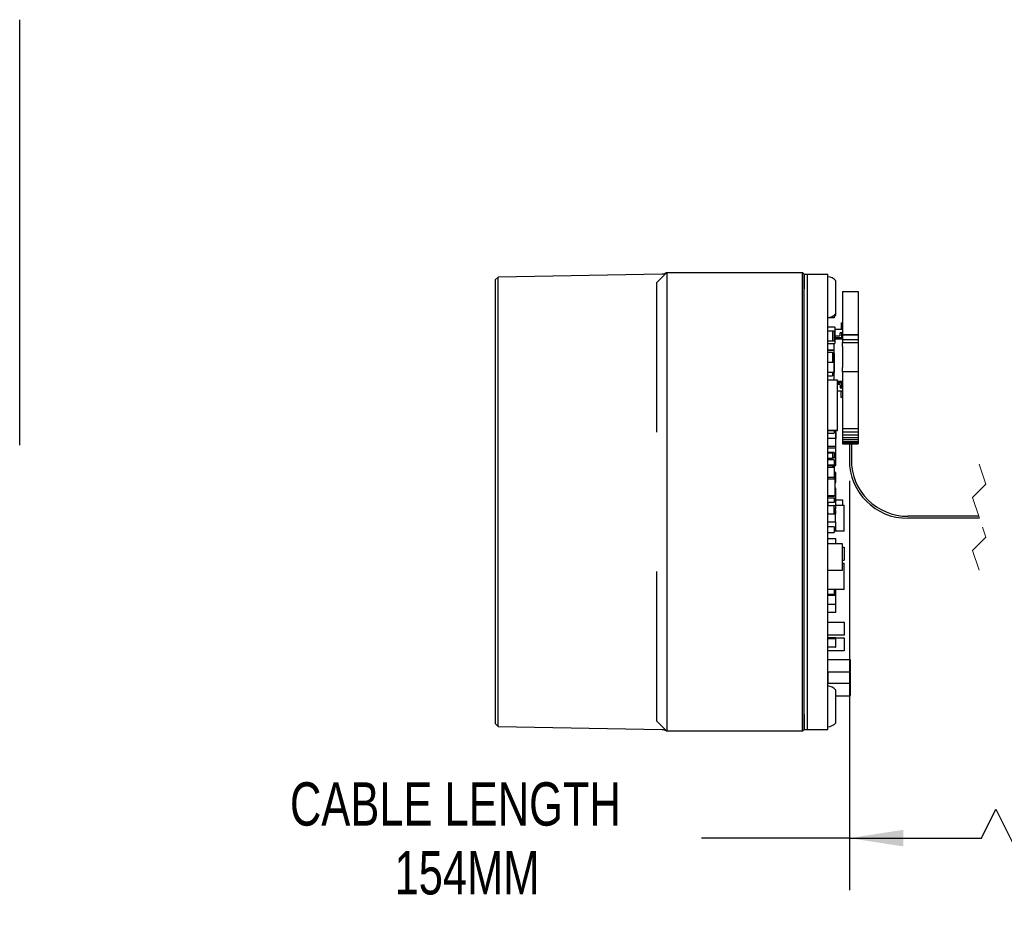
# Model space of a CAD drawing. Header units: millimetres. Extents: x 5 to 274, y 4 to 211.
# Tile 10 of 13: x 162 to 222, y 61 to 116. Entities that reach past the tile are written whole.
import ezdxf

# ---------------------------------------------------------------- set-up
doc = ezdxf.new("R2010")
doc.units = ezdxf.units.MM
doc.linetypes.add('HIDDEN', pattern=[1.905, 1.27, -0.635])
doc.layers.add('DIMENSIONS', color=8, linetype='Continuous')
doc.styles.add('SLDTEXTSTYLE0', font='TXT', dxfattribs={"width": 0.75})
doc.dimstyles.new('SLDDIMSTYLE0', dxfattribs={"dimtxt": 2.645833, "dimasz": 3.302, "dimexe": 0, "dimexo": 0.0625, "dimgap": 0.661458, "dimtad": 0, "dimtih": 1, "dimtoh": 1, "dimrnd": 1e-09, "dimzin": 12, "dimdsep": 46, "dimtxsty": 'SLDTEXTSTYLE0', "dimsah": 1, "dimcen": 0.09, "dimadec": 0, "dimazin": 3, "dimtfac": 1, "dimtofl": 0, "dimtmove": 0, "dimatfit": 3, "dimfxl": 1, "dimfrac": 2, "dimtolj": 1, "dimtzin": 12, "dimarcsym": 0})

# ---------------------------------------------------------------- blocks, each defined once
blk = doc.blocks.new('_D')
at = {"layer": 'DIMENSIONS'}
for p, q in [((212.657, 87.458), (212.657, 62.454)), ((229.168, 77.658), (229.168, 62.454)), ((220.729, 65.629), (221.611, 67.392)), ((221.611, 67.392), (223.375, 63.865)), ((212.657, 65.629), (203.626, 65.629)), ((212.657, 65.629), (220.729, 65.629)), ((223.375, 63.865), (224.257, 65.629)), ((224.257, 65.629), (229.168, 65.629))]:
    blk.add_line(p, q, dxfattribs=at)
for points in [[(212.657, 65.629), (215.959, 65.121), (215.959, 66.137)], [(229.168, 65.629), (225.866, 66.137), (225.866, 65.121)]]:
    blk.add_solid(points, dxfattribs=at)
at = {"layer": 'DIMENSIONS', "attachment_point": 1, "style": 'SLDTEXTSTYLE0'}
for s, insert, char_height in [('CABLE LENGTH', (178.501, 69.039), 2.64583), ('154MM', (184.887, 64.835), 2.6458)]:
    blk.add_mtext(s, dxfattribs=dict(at, insert=insert, char_height=char_height))

msp = doc.modelspace()

# ---------------------------------------------------------------- linework, layer by layer
at = {"color": 7, "linetype": 'Continuous', "lineweight": 25}
for p, q in [((161.9997228, 103.8776923), (161.9997228, 115.6237222)), ((161.9997228, 101.369752), (161.9997228, 103.8776923)), ((161.9997228, 89.6237222), (161.9997228, 101.369752)), ((191.21759, 99.9040526), (191.0367123, 99.7231767)), ((201.2204862, 100.0786541), (191.21759, 99.9040526)), ((191.21759, 72.4423021), (191.21759, 99.9040526)), ((201.5067077, 100.1731768), (200.9067125, 99.5731769)), ((201.5067077, 100.1731768), (209.8049483, 100.1731768)), ((209.8049483, 100.1731768), (209.9067083, 100.0722932)), ((209.9067083, 100.073177), (210.1067117, 100.073177)), ((209.9067083, 99.1731767), (209.9067083, 100.073177)), ((209.9067083, 100.0722932), (209.9067083, 99.1731767)), ((210.1067117, 99.1731767), (210.1067117, 100.073177)), ((210.1067117, 100.073177), (211.3367132, 100.073177)), ((211.3367132, 99.1731767), (211.3367132, 100.073177)), ((191.0367123, 99.7231767), (191.0367123, 72.6231761)), ((200.9067125, 99.1731767), (200.9067125, 99.5731769)), ((211.8367142, 98.3655263), (211.8367142, 99.6731768)), ((200.9067125, 91.4354796), (200.9067125, 99.1731767)), ((201.5119455, 99.1731767), (201.5119455, 87.4271472)), ((209.8058275, 73.1731761), (209.8058275, 99.1731767)), ((209.9067083, 73.1731761), (209.9067083, 99.1731767)), ((210.1067117, 73.1731761), (210.1067117, 99.1731767)), ((211.3367132, 73.1731761), (211.3367132, 99.1731767)), ((212.2367135, 99.0256673), (213.1997085, 99.0256673)), ((212.2367135, 99.0256673), (212.2367135, 98.7327738)), ((212.2367135, 98.7327738), (212.2367135, 96.3766162)), ((213.1997085, 99.0256673), (213.1997085, 98.7327738)), ((213.1997085, 98.7327738), (213.1997085, 96.3766162)), ((211.8367142, 97.6731774), (211.8367142, 98.3655263)), ((211.7362133, 97.4086836), (211.3367132, 97.4086836)), ((211.7362133, 97.4069057), (211.3367132, 97.4069057)), ((211.7362133, 97.5788865), (211.7362133, 97.4086836)), ((211.7362133, 97.5482954), (211.8162102, 97.5482954)), ((211.7362133, 97.4086836), (211.7362133, 97.4069057)), ((211.8162102, 97.558295), (211.8262163, 97.558295)), ((211.8162102, 97.5482954), (211.8162102, 97.558295)), ((211.8262163, 97.558295), (211.8262163, 97.6615796)), ((211.7662094, 96.8481755), (211.3367132, 96.8481755)), ((211.7662094, 96.8481755), (211.7662094, 95.8481772)), ((212.1567092, 97.1052773), (212.1567092, 96.7052771)), ((212.1567092, 97.1052773), (212.2367135, 97.1052773)), ((211.3367132, 96.6126659), (211.6362116, 96.6126659)), ((211.6362116, 96.6126659), (211.6362116, 95.9836809)), ((211.6362116, 96.6112163), (211.7362133, 96.6112163)), ((211.7362133, 96.6112163), (211.7362133, 95.9822313)), ((212.2367135, 96.7052771), (211.7662094, 96.7052771)), ((212.0367101, 96.290277), (211.7662094, 96.290277)), ((211.7662094, 96.2102768), (212.1867127, 96.2102768)), ((212.086711, 96.3402769), (212.0367101, 96.290277)), ((212.1867127, 96.505277), (212.086711, 96.505277)), ((212.086711, 96.3402769), (212.086711, 96.505277)), ((212.2367135, 96.5552769), (212.1867127, 96.505277)), ((212.1867127, 96.505277), (212.1867127, 96.2102768)), ((212.1867127, 96.2102768), (212.1867127, 96.1602769)), ((212.1867127, 96.2102768), (212.2367135, 96.1895665)), ((213.1997085, 96.3766162), (212.2367135, 96.3766162)), ((212.2367135, 96.3766162), (212.2367135, 96.3506672)), ((213.1997085, 96.3506672), (212.2367135, 96.3506672)), ((212.2367135, 96.3506672), (212.2367135, 96.0626668)), ((213.1997085, 96.3766162), (213.1997085, 96.3506672)), ((213.1997085, 96.3506672), (213.1997085, 96.0626668)), ((211.6362116, 95.9836809), (211.3367132, 95.9836809)), ((211.7362133, 95.9822313), (211.3367132, 95.9822313)), ((211.3367132, 95.8481772), (211.7662094, 95.8481772)), ((211.7367125, 93.6239782), (211.7367125, 95.8481772)), ((212.1867127, 96.1602769), (211.7662094, 96.1602769)), ((212.2367135, 96.110277), (211.7662094, 96.110277)), ((212.1867127, 96.1602769), (212.2367135, 96.110277)), ((213.1997085, 96.0626668), (212.2367135, 96.0626668)), ((212.2367135, 96.0626668), (212.2367135, 95.9116752)), ((212.2367135, 95.9116752), (213.1997085, 95.9116752)), ((212.2367135, 95.6685959), (212.2367135, 95.9116752)), ((212.2367135, 95.6685959), (212.2367135, 94.3685985)), ((213.1997085, 96.0626668), (213.1997085, 95.9116752)), ((213.1997085, 95.9116752), (213.1997085, 95.6685959)), ((213.1997085, 95.6685959), (213.1997085, 94.3685985)), ((211.7062098, 95.4281517), (211.3367132, 95.4281517)), ((211.3367132, 95.4281288), (211.7062098, 95.4281288)), ((211.3367132, 95.3126705), (211.6362116, 95.3126705)), ((211.6362116, 95.3126705), (211.6362116, 94.6938276)), ((211.7062098, 95.4281517), (211.7062098, 95.4281288)), ((211.7062098, 95.4281288), (211.7062098, 94.6938276)), ((211.7062098, 95.2626673), (211.7362133, 95.2626673)), ((211.7362133, 95.2626673), (211.7362133, 94.6938276)), ((211.3367132, 94.6938276), (211.7362133, 94.6938276)), ((211.7362133, 94.6938276), (211.7362133, 94.0648421)), ((211.7362133, 94.0648421), (211.3367132, 94.0648421)), ((211.3367132, 93.8586864), (211.6362116, 93.8586864)), ((211.6362116, 94.0648421), (211.6362116, 93.8586864)), ((212.2367135, 94.1185994), (212.2367135, 94.3685985)), ((212.2367135, 94.1185994), (212.2367135, 90.7276671)), ((213.1997085, 94.1185994), (212.2367135, 94.1185994)), ((213.1997085, 94.3685985), (213.1997085, 94.1185994)), ((213.1997085, 94.1185994), (213.1997085, 90.7276671)), ((211.3367132, 93.6239782), (211.9362093, 93.6239782)), ((211.9362093, 90.5239766), (211.9362093, 93.6239782)), ((211.9362093, 93.540277), (212.2367135, 93.540277)), ((212.1867127, 93.4902771), (211.9362093, 93.4902771)), ((211.9362093, 93.4402771), (212.1867127, 93.4402771)), ((211.9362093, 93.360277), (212.0367101, 93.360277)), ((212.0367101, 93.360277), (212.086711, 93.3102771)), ((212.086711, 93.3102771), (212.086711, 93.145277)), ((212.2367135, 93.540277), (212.1867127, 93.4902771)), ((212.1867127, 93.4902771), (212.1867127, 93.4402771)), ((212.1867127, 93.4402771), (212.2367135, 93.4609879)), ((212.1867127, 93.4402771), (212.1867127, 93.145277)), ((211.9362093, 92.9452769), (212.2367135, 92.9452769)), ((212.086711, 93.145277), (212.1867127, 93.145277)), ((212.1567092, 92.5452771), (212.1567092, 92.9452769)), ((212.1867127, 93.145277), (212.2367135, 93.0952771)), ((212.2367135, 92.5452771), (212.1567092, 92.5452771)), ((200.9067125, 90.4307993), (200.9067125, 91.4354796)), ((211.9362093, 90.5239766), (211.3367132, 90.5239766)), ((211.3367132, 90.5239765), (211.9362093, 90.5239765)), ((211.3367132, 90.3586865), (211.7362133, 90.3586865)), ((211.7362133, 90.5239765), (211.7362133, 90.3586865)), ((211.7362133, 90.473097), (211.8162102, 90.473097)), ((211.8162102, 90.473097), (211.8262163, 90.473097)), ((211.8162102, 90.473097), (211.8162102, 90.0476623)), ((211.8162102, 90.3981001), (211.8262163, 90.3981001)), ((211.8262163, 90.473097), (211.8262163, 90.5239765)), ((211.8262163, 90.3981001), (211.836215, 90.3981001)), ((211.8262163, 90.3981001), (211.8262163, 90.0376622)), ((211.836215, 90.3981001), (211.836215, 90.5239765)), ((212.2367135, 90.7276671), (212.2367135, 90.628667)), ((213.1997085, 90.628667), (212.2367135, 90.628667)), ((212.2367135, 90.628667), (212.2367135, 90.4356671)), ((213.1997085, 90.4356671), (212.2367135, 90.4356671)), ((212.2367135, 90.4356671), (212.2367135, 90.2536671)), ((213.1997085, 90.2536671), (212.2367135, 90.2536671)), ((212.2367135, 90.2536671), (212.2367135, 90.089667)), ((213.1997085, 90.7276671), (213.1997085, 90.628667)), ((213.1997085, 90.628667), (213.1997085, 90.4356671)), ((213.1997085, 90.4356671), (213.1997085, 90.2536671)), ((213.1997085, 90.2536671), (213.1997085, 90.089667)), ((211.8162102, 90.0476623), (211.3367132, 90.0476621)), ((211.8162102, 90.0376622), (211.8162102, 90.0476623)), ((211.8162102, 90.0376622), (211.8262163, 90.0376622)), ((211.8262163, 89.5576622), (211.8262163, 90.0376622)), ((211.836215, 89.9231), (211.8262163, 89.9231)), ((211.836215, 89.7981001), (211.8262163, 89.7981001)), ((211.836215, 89.7981001), (211.836215, 89.9231)), ((211.836215, 89.6081001), (211.836215, 89.7981001)), ((213.1997085, 90.089667), (212.2367135, 90.089667)), ((212.2367135, 90.089667), (212.2367135, 89.950667)), ((213.1997085, 89.950667), (212.2367135, 89.950667)), ((212.2367135, 89.950667), (212.2367135, 89.841667)), ((213.1997085, 89.841667), (212.2367135, 89.841667)), ((212.2367135, 89.841667), (212.2367135, 89.765667)), ((213.1997085, 89.765667), (212.2367135, 89.765667)), ((212.2367135, 89.765667), (212.2367135, 89.727667)), ((213.1997085, 89.727667), (212.2367135, 89.727667)), ((212.2367135, 89.727667), (212.2367135, 89.7226671)), ((213.1997085, 89.7226671), (212.2367135, 89.7226671)), ((212.2367135, 89.7226671), (212.2367135, 89.7166671)), ((212.2367135, 89.7166671), (213.1997085, 89.7166671)), ((212.2367135, 89.7166671), (212.2367135, 89.704667)), ((212.6567102, 89.704667), (212.2367135, 89.704667)), ((212.6567102, 89.7166525), (212.6567102, 88.727667)), ((212.7797118, 89.7166525), (212.7797118, 88.727667)), ((213.1997085, 89.704667), (212.7797118, 89.704667)), ((213.1997085, 90.089667), (213.1997085, 89.950667)), ((213.1997085, 89.950667), (213.1997085, 89.841667)), ((213.1997085, 89.841667), (213.1997085, 89.765667)), ((213.1997085, 89.765667), (213.1997085, 89.727667)), ((213.1997085, 89.727667), (213.1997085, 89.7226671)), ((213.1997085, 89.7226671), (213.1997085, 89.7166671)), ((213.1997085, 89.7166671), (213.1997085, 89.704667)), ((211.8162102, 89.5476622), (211.3367132, 89.5476622)), ((211.3367132, 89.473097), (211.8162102, 89.473097)), ((211.7362133, 89.1876724), (211.3367132, 89.1876724)), ((211.3367132, 89.1626709), (211.6362116, 89.1626709)), ((211.6362116, 89.1626709), (211.6362116, 88.833685)), ((211.7362133, 89.1876724), (211.7362133, 88.8586865)), ((211.8162102, 89.5576622), (211.8162102, 89.5476622)), ((211.8162102, 89.5576622), (211.8262163, 89.5576622)), ((211.8162102, 89.473097), (211.8262163, 89.473097)), ((211.8162102, 89.473097), (211.8162102, 88.873097)), ((211.8162102, 89.4582891), (211.8262163, 89.4582891)), ((211.8262163, 89.473097), (211.8262163, 89.5576622)), ((211.8262163, 89.4582891), (211.8262163, 89.473097)), ((211.3367132, 88.833685), (211.6362116, 88.833685)), ((211.3367132, 88.833685), (211.6362116, 88.833685)), ((211.7362133, 88.7376678), (211.3367132, 88.7376678)), ((211.7362133, 88.4086819), (211.3367132, 88.4086819)), ((211.3367132, 88.3876694), (211.6362116, 88.3876694)), ((211.7362133, 88.8586865), (211.6362116, 88.8586865)), ((211.6362116, 88.8586865), (211.7362133, 88.8586865)), ((211.6362116, 88.3876694), (211.6362116, 88.2876691)), ((211.8162102, 88.873097), (211.7362133, 88.873097)), ((211.7362133, 88.873097), (211.8162102, 88.873097)), ((211.7362133, 88.7376678), (211.7362133, 88.4086819)), ((211.7362133, 88.673097), (211.8162102, 88.673097)), ((211.7362133, 88.4086819), (211.7362133, 88.3376739)), ((211.8162102, 88.3980648), (211.7362133, 88.3980648)), ((211.8162102, 88.8880648), (211.8262163, 88.8880648)), ((211.8262163, 88.873097), (211.8162102, 88.873097)), ((211.8162102, 88.673097), (211.8162102, 88.683097)), ((211.8162102, 88.4080648), (211.8162102, 88.3980648)), ((211.8162102, 88.4080648), (211.8262163, 88.4080648)), ((211.8262163, 88.873097), (211.8262163, 88.8880648)), ((211.8262163, 88.683097), (211.8262163, 88.873097)), ((211.8262163, 88.4080648), (211.8262163, 88.683097)), ((211.3367132, 88.2876691), (211.7362133, 88.2876691)), ((211.7362133, 88.3376739), (211.6362116, 88.3376739)), ((211.7362133, 88.3376739), (211.7362133, 88.2876691)), ((211.7362133, 88.2876691), (211.7362133, 87.6586838)), ((211.8262163, 87.9730618), (211.7362133, 87.9730618)), ((211.7362133, 87.9232953), (211.8162102, 87.9232953)), ((211.8162102, 87.9132954), (211.8162102, 87.9232953)), ((211.8162102, 87.9132954), (211.8262163, 87.9132954)), ((211.8262163, 87.9630619), (211.8262163, 87.9730618)), ((211.8262163, 87.9630619), (211.836215, 87.9630619)), ((211.8262163, 87.4332953), (211.8262163, 87.9132954)), ((211.836215, 87.4830619), (211.836215, 87.9630619)), ((201.5119455, 87.4271472), (201.5119455, 84.9192069)), ((211.7362133, 87.6586838), (211.3367132, 87.6586838)), ((211.7662094, 87.54818), (211.3367132, 87.54818)), ((211.7362133, 87.6586838), (211.7362133, 87.54818)), ((211.7662094, 87.54818), (211.7662094, 86.5481821)), ((211.7662094, 87.4232954), (211.8162102, 87.4232954)), ((211.7662094, 87.3582928), (211.8162102, 87.3582928)), ((211.8162102, 87.4332953), (211.8262163, 87.4332953)), ((211.8162102, 87.4232954), (211.8162102, 87.4332953)), ((211.8162102, 87.3682927), (211.8262163, 87.3682927)), ((211.8162102, 87.3582928), (211.8162102, 87.3682927)), ((211.8262163, 87.4830619), (211.836215, 87.4830619)), ((211.8262163, 87.3682927), (211.8262163, 87.4332954)), ((211.8162102, 87.0011224), (211.7662094, 87.0011224)), ((211.8162102, 86.9232878), (211.7662094, 86.9232878)), ((211.7662094, 86.9232876), (211.8162102, 86.9232876)), ((211.8162102, 86.9911226), (211.8162102, 87.0011224)), ((211.8162102, 86.9132878), (211.8162102, 86.9232876)), ((211.8162102, 86.9132878), (211.8262163, 86.9132878)), ((211.8262163, 86.9132878), (211.8262163, 86.9911226)), ((211.8262163, 86.4332876), (211.8262163, 86.9132878)), ((211.836215, 86.5232527), (211.836215, 86.7132527)), ((211.3367132, 86.5481821), (211.7662094, 86.5481821)), ((211.7362133, 86.5336818), (211.3367132, 86.5336818)), ((211.7362133, 86.5086805), (211.3367132, 86.5086805)), ((211.3367132, 86.5086802), (211.7362133, 86.5086802)), ((211.3367132, 86.4232877), (211.8162102, 86.4232877)), ((211.7362133, 86.133682), (211.3367132, 86.133682)), ((211.3367132, 85.972872), (211.3462127, 85.972872)), ((211.3462127, 86.133682), (211.3462127, 85.9281054)), ((211.7362133, 86.5481821), (211.7362133, 86.5336818)), ((211.7362133, 86.5336816), (211.7362133, 86.5086805)), ((211.7362133, 86.4232877), (211.7362133, 86.133682)), ((211.8162102, 86.4332876), (211.8262163, 86.4332876)), ((211.8162102, 86.4232877), (211.8162102, 86.4332876)), ((211.8262163, 86.5232527), (211.836215, 86.5232527)), ((211.8262163, 85.9232525), (211.8262163, 86.4332878)), ((211.836215, 86.2980954), (211.8262163, 86.2980954)), ((211.8262163, 86.2974898), (212.2362143, 86.2974898)), ((211.8262163, 85.972872), (212.336216, 85.972872)), ((211.836215, 86.2980954), (211.8439711, 86.2974898)), ((212.2362143, 86.2974898), (212.2362143, 85.972872)), ((212.336216, 84.37381), (212.336216, 85.972872)), ((211.342994, 85.9232525), (211.3367132, 85.9232525)), ((211.3367132, 85.4836864), (211.3383374, 85.4836864)), ((211.3367132, 85.4482556), (211.382348, 85.4482556)), ((211.3862148, 85.9481062), (211.6862125, 85.9481062)), ((211.3862148, 85.4481062), (211.6862125, 85.4481062)), ((211.6900793, 85.4482556), (211.8162102, 85.4482556)), ((211.8262163, 85.9232525), (211.7294333, 85.9232525)), ((211.7340899, 85.4836864), (211.7362133, 85.4836864)), ((211.7362133, 85.4981063), (211.7362133, 85.8981061)), ((211.7362133, 85.8126724), (211.7362133, 85.4836864)), ((211.7362133, 85.7232526), (211.8262163, 85.7232526)), ((211.8162102, 85.6482558), (211.7362133, 85.6482558)), ((211.8162102, 85.6482558), (211.8162102, 85.6382557)), ((211.8162102, 85.4482556), (211.8262163, 85.4482556)), ((211.8162102, 84.9482893), (211.8162102, 85.4482556)), ((211.836215, 85.9232525), (211.8262163, 85.9232525)), ((211.8262163, 85.7232526), (211.8262163, 85.7332527)), ((211.8262163, 85.4482556), (211.8262163, 85.6382557)), ((211.836215, 85.7332527), (211.836215, 85.9232525)), ((201.5119455, 84.9192069), (201.5119455, 73.1731761)), ((211.3367132, 84.9482893), (211.8162102, 84.9482893)), ((211.8162102, 84.9382892), (211.8162102, 84.9482893)), ((211.8162102, 84.9382892), (211.8262163, 84.9382892)), ((211.8262163, 84.4582893), (211.8262163, 84.9382892)), ((211.8262163, 84.9130667), (211.836215, 84.9130667)), ((211.836215, 84.4330663), (211.836215, 84.9130667)), ((220.5699495, 85.2891671), (216.2182069, 85.2891671)), ((220.61095, 85.1661671), (216.2182069, 85.1661671)), ((211.7362133, 84.6376695), (211.3367132, 84.6376695)), ((211.3367132, 84.3086835), (211.7362133, 84.3086835)), ((211.7362133, 84.6376695), (211.7362133, 84.3086835)), ((211.7362133, 84.4482892), (211.8162102, 84.4482892)), ((211.8262163, 84.4230667), (211.7362133, 84.4230667)), ((212.336216, 84.37381), (211.7362133, 84.37381)), ((211.8162102, 84.4582893), (211.8262163, 84.4582893)), ((211.8162102, 84.4482892), (211.8162102, 84.4582893)), ((211.8262163, 84.4330663), (211.8262163, 84.4230667)), ((211.8262163, 84.4330663), (211.836215, 84.4330663)), ((211.3367132, 83.9232953), (211.8162102, 83.9232953)), ((212.2362143, 83.5975442), (211.3367132, 83.5975442)), ((211.8162102, 83.9132952), (211.8162102, 83.9232953)), ((211.8162102, 83.9132952), (211.8262163, 83.9132952)), ((211.8262163, 83.5975442), (211.8262163, 83.9132952)), ((212.2362143, 81.998482), (212.2362143, 83.5975442)), ((212.2362143, 83.3974882), (212.336216, 83.3974882)), ((212.336216, 83.3974882), (212.336216, 82.5985466)), ((212.2362143, 82.5985466), (212.336216, 82.5985466)), ((212.2362143, 82.4228694), (212.336216, 82.4228694)), ((212.336216, 80.8238067), (212.336216, 82.4228694)), ((200.9067125, 80.9108742), (200.9067125, 81.9155547)), ((211.3367132, 81.998482), (212.2362143, 81.998482)), ((200.9067125, 73.1731761), (200.9067125, 80.9108742)), ((212.336216, 80.8238067), (211.3367132, 80.8238067)), ((211.7362133, 80.8238067), (211.7362133, 80.5086881)), ((211.7362133, 80.6732575), (211.8262163, 80.6732575)), ((211.8162102, 80.663608), (211.8162102, 80.6732575)), ((211.8262163, 80.6732575), (211.8262163, 80.6832571)), ((211.8262163, 80.473608), (211.8262163, 80.663608)), ((211.836215, 80.6832571), (211.836215, 80.8238067)), ((211.7362133, 80.5086881), (211.3367132, 80.5086881)), ((211.3367132, 80.473608), (211.8162102, 80.473608)), ((211.8162102, 80.473608), (211.8262163, 80.473608)), ((211.8162102, 80.473608), (211.8162102, 79.9232951)), ((211.8162102, 80.4481028), (211.8262163, 80.4481028)), ((211.8262163, 80.4481028), (211.8262163, 80.473608)), ((211.3367132, 79.9232951), (211.8162102, 79.9232951)), ((211.3367132, 79.423295), (211.8162102, 79.423295)), ((211.8162102, 79.9132955), (211.8162102, 79.9232951)), ((211.8162102, 79.9132955), (211.8262163, 79.9132955)), ((211.8162102, 79.4332955), (211.8262163, 79.4332955)), ((211.8162102, 79.423295), (211.8162102, 79.4332955)), ((211.8262163, 79.4332955), (211.8262163, 79.9132955)), ((211.3367132, 78.8228117), (212.336216, 78.8228117)), ((212.336216, 78.8228117), (212.336216, 78.0238701)), ((212.336216, 78.0238701), (211.3367132, 78.0238701)), ((211.3367132, 77.8876689), (211.6362116, 77.8876689)), ((211.8162102, 77.8730629), (211.3367132, 77.8730629)), ((211.8162102, 77.7980663), (211.3367132, 77.7980663)), ((211.6362116, 77.8876689), (211.6362116, 77.8730629)), ((211.8162102, 77.8630633), (211.8162102, 77.8730629)), ((211.8162102, 77.8630633), (211.8262163, 77.8630633)), ((211.8162102, 77.7880667), (211.8162102, 77.7980663)), ((211.8162102, 77.7880667), (211.8262163, 77.7880667)), ((211.819563, 77.8724864), (212.336216, 77.8724864)), ((211.8262163, 77.7880667), (211.8262163, 77.8630633)), ((211.8262163, 77.3080668), (211.8262163, 77.7880667)), ((212.336216, 77.8724864), (212.336216, 77.0735448)), ((211.8162102, 77.2980662), (211.3367132, 77.2980662)), ((212.336216, 77.0735448), (211.3367132, 77.0735448)), ((211.8162102, 77.3080668), (211.8162102, 77.2980662)), ((211.8162102, 77.3080668), (211.8262163, 77.3080668)), ((212.7060554, 76.5240189), (211.3663739, 76.5240189)), ((212.7362153, 75.8041782), (212.7362153, 76.4938589)), ((211.3663739, 75.0740186), (211.3663739, 75.7740183)), ((212.6758954, 75.7740183), (211.3965339, 75.7740183)), ((212.7060554, 75.0740186), (212.7060554, 75.7740183)), ((212.7060554, 75.7740183), (212.7060554, 75.6892484)), ((212.7110547, 75.6892484), (212.7060554, 75.6892484)), ((212.7110547, 75.659678), (212.7060554, 75.659678)), ((212.7060554, 75.6434944), (212.7060554, 75.659678)), ((212.7110547, 75.6434944), (212.7060554, 75.6434944)), ((212.7060554, 75.6208297), (212.7060554, 75.6434944)), ((212.7060554, 75.6297536), (212.7060554, 75.6424653)), ((212.7110547, 75.6208297), (212.7060554, 75.6208297)), ((212.7060554, 75.5640479), (212.7060554, 75.612594)), ((212.7110547, 75.589189), (212.7060554, 75.589189)), ((212.7110547, 75.5775865), (212.7060554, 75.5775865)), ((212.7060554, 75.5349515), (212.7060554, 75.5423164)), ((212.7060554, 75.523839), (212.7060554, 75.529467)), ((212.7060554, 75.4848333), (212.7060554, 75.4903244)), ((212.7060554, 75.4708374), (212.7060554, 75.4764598)), ((212.7110547, 75.4655568), (212.7060554, 75.4655568)), ((212.7060554, 75.4389741), (212.7060554, 75.4655568)), ((212.7110547, 75.4441634), (212.7060554, 75.4441634)), ((212.7060554, 75.416179), (212.7060554, 75.4201781)), ((212.7110547, 75.4164407), (212.7060554, 75.4164407)), ((212.7060554, 75.3673321), (212.7060554, 75.4164407)), ((212.7110547, 75.3940461), (212.7060554, 75.3940461)), ((212.7110547, 75.3676199), (212.7060554, 75.3676199)), ((212.7060554, 75.3377216), (212.7060554, 75.3676199)), ((212.7060554, 75.3551047), (212.7110547, 75.3551047)), ((212.7060554, 75.2765365), (212.7060554, 75.3551047)), ((212.7060554, 75.3124958), (212.7060554, 75.3198728)), ((212.7060554, 75.3013823), (212.7060554, 75.3070113)), ((212.7060554, 75.2537284), (212.7060554, 75.3013823)), ((212.7060554, 75.2765365), (212.7110547, 75.2765365)), ((212.7060554, 75.2709216), (212.7060554, 75.2765365)), ((212.7060554, 75.2709216), (212.7110547, 75.2709216)), ((212.7060554, 75.2678752), (212.7110547, 75.2678752)), ((212.7060554, 75.2623841), (212.7060554, 75.2678752)), ((212.7060554, 75.2623841), (212.7110547, 75.2623841)), ((212.7060554, 75.2221137), (212.7060554, 75.2537284)), ((212.7060554, 75.2462397), (212.7110547, 75.2462397)), ((212.7060554, 75.2166161), (212.7060554, 75.2462397)), ((212.7060554, 75.2166161), (212.7110547, 75.2166161)), ((212.7060554, 75.1924977), (212.7060554, 75.2166161)), ((212.7060554, 75.1924977), (212.7110547, 75.1924977)), ((212.7060554, 75.1640262), (212.7060554, 75.1924977)), ((212.7060554, 75.1640262), (212.7110547, 75.1640262)), ((212.7060554, 75.1582548), (212.7060554, 75.1640262)), ((212.7060554, 75.1582548), (212.7060554, 75.0740186)), ((212.7060554, 75.1582548), (212.7110547, 75.1582548)), ((212.7110547, 75.6892484), (212.7110547, 75.6593632)), ((212.7110547, 75.659678), (212.7110547, 75.6892484)), ((212.7110547, 75.6434944), (212.7110547, 75.659678)), ((212.7110547, 75.6593632), (212.7110547, 75.6297536)), ((212.7110547, 75.6208297), (212.7110547, 75.6434944)), ((212.7110547, 75.6297536), (212.7110547, 75.6424653)), ((212.7110547, 75.6424653), (212.7110547, 75.5982703)), ((212.7110547, 75.589189), (212.7110547, 75.6208297)), ((212.7110547, 75.5775865), (212.7110547, 75.612594)), ((212.7110547, 75.612594), (212.7110547, 75.589189)), ((212.7110547, 75.5982703), (212.7110547, 75.5775865)), ((212.7110547, 75.4655568), (212.7110547, 75.5775865)), ((212.7110547, 75.5775865), (212.7110547, 75.5476622)), ((212.7110547, 75.5476622), (212.7110547, 75.4708374)), ((212.7110547, 75.5349515), (212.7110547, 75.5423164)), ((212.7110547, 75.5423164), (212.7110547, 75.4846694)), ((212.7110547, 75.4903244), (212.7110547, 75.5349515)), ((212.7110547, 75.523839), (212.7110547, 75.529467)), ((212.7110547, 75.529467), (212.7110547, 75.4848333)), ((212.7110547, 75.4764598), (212.7110547, 75.523839)), ((212.7110547, 75.4848333), (212.7110547, 75.4903244)), ((212.7110547, 75.4846694), (212.7110547, 75.4604653)), ((212.7110547, 75.4708374), (212.7110547, 75.4764598)), ((212.7110547, 75.4389741), (212.7110547, 75.4655568)), ((212.7110547, 75.4604653), (212.7110547, 75.416179)), ((212.7110547, 75.4164407), (212.7110547, 75.4441634)), ((212.7110547, 75.4441634), (212.7110547, 75.4389741)), ((212.7110547, 75.416179), (212.7110547, 75.4201781)), ((212.7110547, 75.4201781), (212.7110547, 75.3833313)), ((212.7110547, 75.3673321), (212.7110547, 75.4164407)), ((212.7110547, 75.3676199), (212.7110547, 75.3940461)), ((212.7110547, 75.3940461), (212.7110547, 75.3673321)), ((212.7110547, 75.3833313), (212.7110547, 75.3551047)), ((212.7110547, 75.3551047), (212.7110547, 75.3676199)), ((212.7110547, 75.3551047), (212.7110547, 75.2765365)), ((212.7110547, 75.3251935), (212.7110547, 75.3551047)), ((212.7110547, 75.1582548), (212.7110547, 75.3251935)), ((212.7110547, 75.3198728), (212.7110547, 75.3124958)), ((212.7110547, 75.2709216), (212.7110547, 75.3198728)), ((212.7110547, 75.3124958), (212.7110547, 75.2678752)), ((212.7110547, 75.3070113), (212.7110547, 75.3013823)), ((212.7110547, 75.2623841), (212.7110547, 75.3070113)), ((212.7110547, 75.3013823), (212.7110547, 75.2537284)), ((212.7110547, 75.2765365), (212.7110547, 75.2709216)), ((212.7110547, 75.2678752), (212.7110547, 75.2623841)), ((212.7110547, 75.2537284), (212.7110547, 75.2221137)), ((212.7110547, 75.2462397), (212.7110547, 75.2166161)), ((212.7110547, 75.2221137), (212.7110547, 75.2462397)), ((212.7110547, 75.2166161), (212.7110547, 75.1924977)), ((212.7110547, 75.1924977), (212.7110547, 75.1640262)), ((212.7110547, 75.1640262), (212.7110547, 75.1582548)), ((211.3965339, 75.0740186), (211.3663739, 75.0740186)), ((212.6758954, 75.0740186), (211.3965339, 75.0740186)), ((211.8367142, 73.2185558), (211.8367142, 74.6731773)), ((212.7060554, 75.0740186), (212.6758954, 75.0740186)), ((212.7362153, 74.3541788), (212.7362153, 75.0438586)), ((211.8367142, 74.3240189), (212.7060554, 74.3240189)), ((200.9067125, 72.7731768), (200.9067125, 73.1731761)), ((201.5067077, 72.1731778), (200.9067125, 72.7731768)), ((209.9067083, 73.1731761), (209.9067083, 72.2740606)), ((209.9067083, 72.2731777), (209.9067083, 73.1731761)), ((210.1067117, 72.2731777), (210.1067117, 73.1731761)), ((211.3367132, 72.2731777), (211.3367132, 73.1731761)), ((211.8367142, 72.673177), (211.8367142, 73.2185558)), ((191.0367123, 72.6231761), (191.21759, 72.4423021)), ((191.21759, 72.4423021), (201.2204862, 72.2676996)), ((209.8049483, 72.1731778), (201.5067077, 72.1731778)), ((209.9067083, 72.2740606), (209.8049483, 72.1731778)), ((209.9067083, 72.2731777), (210.1067117, 72.2731777)), ((210.1067117, 72.2731777), (211.3367132, 72.2731777))]:
    msp.add_line(p, q, dxfattribs=at)
at = {"color": 7, "linetype": 'HIDDEN', "lineweight": 18}
for p, q in [((220.5904501, 88.464167), (220.9950126, 87.2504795)), ((220.9950126, 87.2504795), (220.1858876, 86.4413545)), ((220.1858876, 86.4413545), (220.9950126, 84.0139795)), ((220.9950126, 84.0139795), (220.1858876, 83.2048545)), ((220.1858876, 83.2048545), (220.5904501, 81.991167))]:
    msp.add_line(p, q, dxfattribs=at)
at = {"color": 7, "linetype": 'Continuous', "lineweight": 25}
for centre, radius, start, end in [((211.2754531, 99.1756559), 0.7500273, 41.554868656, 85.31502899), ((211.2754531, 98.1706982), 0.7500273, 274.68497101, 318.445131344), ((211.8162049, 97.5583068), 0.0100114, 270.030148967, 359.932509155), ((211.8162049, 90.0376509), 0.0100114, 0.064820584, 89.969853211), ((211.8262164, 89.6080986), 0.0099986, 269.999401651, 0.008269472), ((211.8162051, 89.5576734), 0.0100112, 270.029008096, 359.935651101), ((211.8162051, 89.4583004), 0.0100113, 270.029292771, 359.935533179), ((211.8162051, 88.8880535), 0.0100113, 0.064525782, 89.970564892), ((211.8162051, 88.6831083), 0.0100113, 270.029292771, 359.935533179), ((211.816205, 88.4080761), 0.0100113, 270.029577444, 359.935415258), ((216.2182128, 88.7276697), 3.5615026, 180.000042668, 269.999905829), ((216.218206, 88.7276613), 3.4384942, 179.999904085, 270.000015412), ((211.8162051, 87.9132841), 0.0100112, 0.064348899, 89.970991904), ((211.8262165, 87.9630634), 0.0099985, 359.991494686, 90.001167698), ((211.8162051, 87.4333066), 0.0100112, 270.029008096, 359.935651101), ((211.8162051, 87.368304), 0.0100112, 270.029008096, 359.935651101), ((211.8262165, 87.4830603), 0.0099985, 269.998832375, 0.009172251), ((211.8162053, 86.9911114), 0.010011, 0.063877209, 89.972130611), ((211.8162053, 86.9132766), 0.010011, 0.063877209, 89.972130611), ((211.8262167, 86.7132543), 0.0099983, 359.991022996, 90.002306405), ((211.8162053, 86.4332987), 0.010011, 270.027869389, 359.936122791), ((211.3862184, 85.8981036), 0.0500027, 90.004116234, 171.911616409), ((211.386218, 85.4981083), 0.0500022, 188.087873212, 269.996394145), ((211.6862076, 85.8981006), 0.0500057, 0.006352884, 89.994447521), ((211.6862076, 85.4981119), 0.0500057, 270.005552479, 359.993647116), ((211.8162049, 85.6382444), 0.0100114, 0.064820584, 89.969853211), ((211.8262163, 85.7332513), 0.0099987, 269.999970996, 0.00803363), ((211.8162049, 84.9382779), 0.0100114, 0.064820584, 89.969853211), ((211.8262171, 84.9130684), 0.0099979, 359.990079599, 90.004583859), ((211.8162049, 84.4583006), 0.0100114, 270.03014679, 359.935179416), ((211.8262171, 84.4330646), 0.0099979, 269.995416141, 0.009920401), ((211.8162049, 83.9132838), 0.0100114, 0.064820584, 89.969853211), ((211.8161993, 80.6635948), 0.010017, 0.075498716, 74.713453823), ((211.8262163, 80.6832561), 0.0099987, 269.999970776, 0.005365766), ((211.8162049, 79.9132837), 0.0100114, 0.067490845, 89.969851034), ((211.8162049, 79.4333064), 0.0100114, 270.030144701, 359.937849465), ((211.8162065, 77.8630531), 0.0100098, 0.058376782, 89.978965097), ((211.8162049, 77.7880549), 0.0100114, 0.067490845, 89.969851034), ((211.8162049, 77.3080776), 0.0100114, 270.030144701, 359.937849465), ((211.3663772, 76.4938576), 0.0301612, 90.006130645, 169.581649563), ((211.3663746, 76.4938669), 0.030152, 90.00130449, 120.026564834), ((212.7060508, 76.4938543), 0.0301645, 0.008734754, 89.991265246), ((211.3663785, 75.8041828), 0.0301645, 180.008734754, 269.991265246), ((212.7060508, 75.8041828), 0.0301645, 270.008734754, 359.991265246), ((211.3663792, 75.0438525), 0.030166, 90.009912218, 175.213891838), ((211.275452, 74.1756513), 0.7500316, 41.555102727, 85.314965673), ((212.7060508, 75.043854), 0.0301645, 0.008734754, 89.991265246), ((212.7060508, 74.3541834), 0.0301645, 270.008734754, 359.991265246), ((212.7060713, 74.3541713), 0.030144, 299.998867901, 0.014387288), ((211.275448, 73.1707082), 0.750038, 274.68530022, 318.444802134)]:
    msp.add_arc(centre, radius, start, end, dxfattribs=at)
for points, knots in [([(201.5053368, 100.1749361), (201.5002255, 100.1708235), (201.48417, 100.1579051), (201.4543099, 100.1403573), (201.4139729, 100.1198557), (201.3514235, 100.0964609), (201.2850835, 100.0782129), (201.2350291, 100.0817664), (201.2207395, 100.0827808)], [0, 0, 0, 0, 0.0644170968, 0.2023480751, 0.3391572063, 0.508451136, 0.8596716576, 1, 1, 1, 1]), ([(201.5067077, 100.1731768), (201.5071743, 100.163356), (201.5087868, 100.1294116), (201.5091103, 100.0317436), (201.5105386, 99.8911957), (201.5111168, 99.7160634), (201.5118148, 99.4803631), (201.5118926, 99.2974158), (201.5119455, 99.1731767)], [0, 0, 0, 0, 0.0294923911, 0.1019369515, 0.2929211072, 0.4511829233, 0.6272994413, 1, 1, 1, 1]), ([(209.8058275, 99.1731767), (209.8058244, 99.3007381), (209.8058188, 99.5364404), (209.8055531, 99.8443999), (209.8055408, 100.0501729), (209.8050705, 100.1478033), (209.8049483, 100.1731768)], [0, 0, 0, 0, 0.3826837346, 0.7071059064, 0.9238786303, 1, 1, 1, 1]), ([(212.6758954, 75.7740183), (212.67672, 75.7740187), (212.678369, 75.7740195), (212.6808476, 75.7740192), (212.6833213, 75.7740303), (212.685738, 75.7740578), (212.6880706, 75.7741201), (212.6903127, 75.7742286), (212.6924782, 75.7744161), (212.6947647, 75.7747109), (212.696289, 75.7751), (212.697137, 75.7753166)], [0, 0, 0, 0, 0.1159035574, 0.2318071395, 0.3484102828, 0.4636251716, 0.571541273, 0.6764108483, 0.7790896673, 0.8770918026, 1, 1, 1, 1]), ([(201.5119455, 73.1731761), (201.5118926, 73.0489435), (201.5118148, 72.8660012), (201.5111168, 72.6303009), (201.5105388, 72.4551673), (201.5091102, 72.3146167), (201.5087867, 72.2169493), (201.5071743, 72.1830002), (201.5067077, 72.1731778)], [0, 0, 0, 0, 0.3726816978, 0.5488032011, 0.7070802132, 0.8980488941, 0.9705029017, 1, 1, 1, 1]), ([(209.8049483, 72.1731778), (209.8050705, 72.1985508), (209.8055408, 72.2961806), (209.8055531, 72.5019535), (209.8058188, 72.809913), (209.8058244, 73.0456153), (209.8058275, 73.1731761)], [0, 0, 0, 0, 0.0761196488, 0.2928927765, 0.6173174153, 1, 1, 1, 1]), ([(201.2203298, 72.2674947), (201.2519827, 72.2654264), (201.3078129, 72.2617782), (201.3748648, 72.2419117), (201.4178809, 72.2242432), (201.4446045, 72.2109732), (201.4653582, 72.1994176), (201.4846077, 72.1871833), (201.4981672, 72.1780302), (201.5047187, 72.1723561), (201.505456, 72.1717175)], [0, 0, 0, 0, 0.31029569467, 0.5473064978, 0.68199332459, 0.76648420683, 0.83997212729, 0.91495571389, 0.99042881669, 1, 1, 1, 1])]:
    msp.add_open_spline(points, degree=3, knots=knots, dxfattribs=at)

# ---------------------------------------------------------------- dimensions: what is measured, and where the dimension line sits
at = {"layer": 'DIMENSIONS'}
dim = msp.add_linear_dim(base=(229.1681284, 65.6285797), p1=(212.6567096, 88.727667), p2=(229.1681284, 78.927667), text='CABLE LENGTH\\P154MM', dimstyle='SLDDIMSTYLE0', dxfattribs=at)
dim.commit()
dim.dimension.update_dxf_attribs({"geometry": '_D', "text_midpoint": (191.0633819, 65.6285797), "dimtype": 160})

doc.saveas('drawing.dxf')
